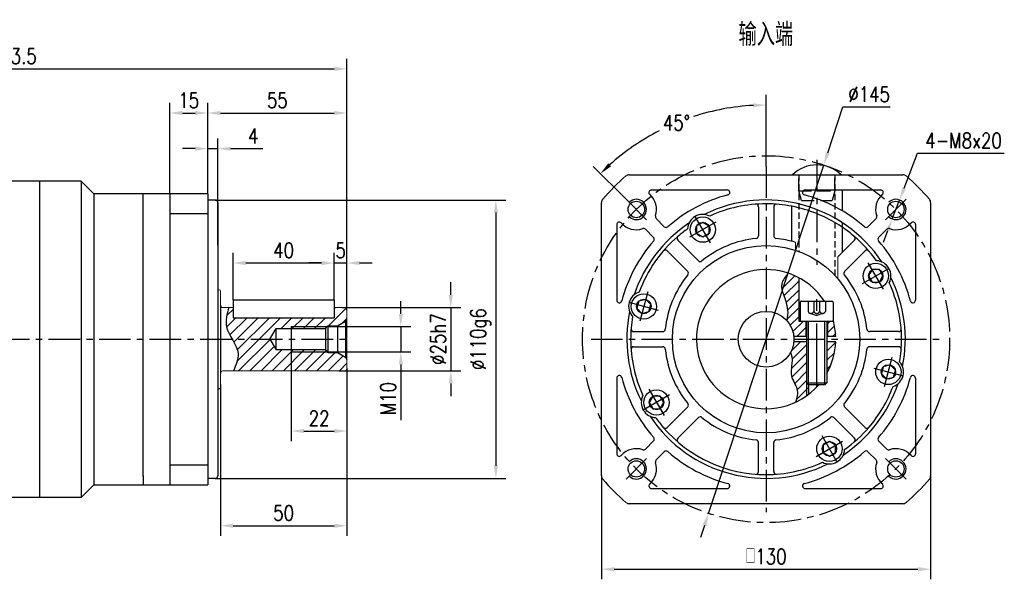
# Model space of a CAD drawing. Header units: inches. Extents: x 41 to 818, y 10 to 525.
# Tile 3 of 3: x 429 to 818, y 304 to 525. Entities that reach past the tile are written whole.
import ezdxf

# ---------------------------------------------------------------- set-up
doc = ezdxf.new("R2010")
doc.units = ezdxf.units.IN
doc.header["$LTSCALE"] = 20
doc.header["$MEASUREMENT"] = 0
doc.linetypes.add('CENTER', pattern=[2, 1.25, -0.25, 0.25, -0.25])
doc.linetypes.add('HIDDEN', pattern=[0.375, 0.25, -0.125])
for name, color, linetype in [('1轮廓实线层', 7, 'Continuous'), ('2细线层', 4, 'Continuous'), ('3中心线层', 1, 'CENTER'), ('4虚线层', 6, 'HIDDEN'), ('5剖面线层', 2, 'Continuous'), ('6文字层', 3, 'Continuous'), ('7标注层', 4, 'Continuous')]:
    doc.layers.add(name, color=color, linetype=linetype)
doc.styles.add('PC_TEXTSTYLE', font='isocp.shx', dxfattribs={"width": 0.8, "bigfont": 'HZFS.SHX'})
doc.styles.add('TH_GBDIM', font='romans.shx', dxfattribs={"width": 0.8, "bigfont": 'gbcbig.shx'})
doc.dimstyles.new('直径标注A3', dxfattribs={"dimscale": 2, "dimtxt": 3.5, "dimasz": 3, "dimexe": 2, "dimexo": 0.0625, "dimgap": 1, "dimtad": 1, "dimtih": 1, "dimtoh": 1, "dimdsep": 46, "dimtxsty": 'PC_TEXTSTYLE', "dimsah": 1, "dimcen": 0.09, "dimclrt": 3, "dimadec": 0, "dimazin": 0, "dimtfac": 0.7, "dimtmove": 0, "dimatfit": 0, "dimfxl": 1, "dimtzin": 0, "dimarcsym": 0})
doc.dimstyles.new('线性标注', dxfattribs={"dimscale": 2, "dimtxt": 2.5, "dimasz": 3, "dimexe": 2, "dimexo": 0, "dimgap": 1, "dimtad": 1, "dimdsep": 46, "dimtxsty": 'PC_TEXTSTYLE', "dimsah": 1, "dimcen": 0.09, "dimclrt": 3, "dimadec": 0, "dimazin": 0, "dimtfac": 0.7, "dimtix": 1, "dimtmove": 0, "dimatfit": 0, "dimfxl": 1, "dimtzin": 0, "dimarcsym": 0})
doc.dimstyles.new('角度标注', dxfattribs={"dimscale": 2, "dimtxt": 3.5, "dimasz": 3, "dimexe": 2, "dimexo": 0, "dimgap": 1, "dimtad": 1, "dimtih": 1, "dimtoh": 1, "dimdsep": 46, "dimtxsty": 'PC_TEXTSTYLE', "dimsah": 1, "dimcen": 0.09, "dimclrd": 4, "dimclrt": 3, "dimadec": 0, "dimazin": 0, "dimtfac": 0.7, "dimtmove": 0, "dimatfit": 0, "dimfxl": 1, "dimtzin": 0, "dimarcsym": 0})

# ---------------------------------------------------------------- blocks, each defined once
blk = doc.blocks.new('*D26')
at = {"layer": '7标注层', "color": 0, "lineweight": -2, "transparency": 16777216}
for p, q in [((305.09, 464.21), (305.09, 510.02)), ((558.59, 410.71), (558.59, 510.02)), ((310.09, 506.02), (553.59, 506.02))]:
    blk.add_line(p, q, dxfattribs=at)
at = {"layer": '7标注层', "color": 0, "transparency": 16777216}
for points in [[(310.09, 506.86), (310.09, 505.19), (305.09, 506.02)], [(553.59, 506.86), (553.59, 505.19), (558.59, 506.02)]]:
    blk.add_solid(points, dxfattribs=at)
at = {"layer": 'Defpoints', "color": 0, "transparency": 16777216}
for p in [(558.59, 506.02), (305.09, 464.21), (558.59, 410.71)]:
    blk.add_point(p, dxfattribs=at)
at = {"layer": '7标注层', "color": 3, "transparency": 16777216, "insert": (426.81, 511.02), "char_height": 6, "attachment_point": 5, "style": 'TH_GBDIM'}
blk.add_mtext('253.5', dxfattribs=at)
blk = doc.blocks.new('*D27')
at = {"layer": '7标注层', "color": 0, "lineweight": -2, "transparency": 16777216}
for p, q in [((599.6, 416.71), (599.6, 421.71)), ((556.59, 411.71), (603.6, 411.71)), ((599.6, 411.71), (599.6, 386.71)), ((555.36, 386.71), (603.6, 386.71)), ((599.6, 381.71), (599.6, 376.71))]:
    blk.add_line(p, q, dxfattribs=at)
at = {"layer": '7标注层', "color": 0, "transparency": 16777216}
for points in [[(598.77, 416.71), (600.43, 416.71), (599.6, 411.71)], [(598.77, 381.71), (600.43, 381.71), (599.6, 386.71)]]:
    blk.add_solid(points, dxfattribs=at)
at = {"layer": 'Defpoints', "color": 0, "transparency": 16777216}
for p in [(556.59, 411.71), (555.36, 386.71), (599.6, 386.71)]:
    blk.add_point(p, dxfattribs=at)
at = {"layer": '7标注层', "color": 3, "transparency": 16777216, "insert": (594.6, 399.21), "char_height": 6, "attachment_point": 5, "rotation": 90, "style": 'TH_GBDIM'}
blk.add_mtext('\\A1;%%c25h7', dxfattribs=at)
blk = doc.blocks.new('*D28')
at = {"layer": '7标注层', "color": 0, "lineweight": -2, "transparency": 16777216}
for p, q in [((506.59, 454.21), (621.41, 454.21)), ((617.41, 449.21), (617.41, 349.21)), ((506.59, 344.21), (621.41, 344.21))]:
    blk.add_line(p, q, dxfattribs=at)
at = {"layer": '7标注层', "color": 0, "transparency": 16777216}
for points in [[(616.58, 449.21), (618.24, 449.21), (617.41, 454.21)], [(616.58, 349.21), (618.24, 349.21), (617.41, 344.21)]]:
    blk.add_solid(points, dxfattribs=at)
at = {"layer": 'Defpoints', "color": 0, "transparency": 16777216}
for p in [(506.59, 454.21), (506.59, 344.21), (617.41, 344.21)]:
    blk.add_point(p, dxfattribs=at)
at = {"layer": '7标注层', "color": 3, "transparency": 16777216, "insert": (611.41, 399.21), "char_height": 6, "attachment_point": 5, "rotation": 90, "style": 'TH_GBDIM'}
blk.add_mtext('\\A1;%%c110g6', dxfattribs=at)
blk = doc.blocks.new('*D29')
at = {"layer": '7标注层', "color": 0, "lineweight": -2, "transparency": 16777216}
for p, q in [((579.87, 409.21), (579.87, 414.21)), ((550.1, 404.21), (583.87, 404.21)), ((579.87, 404.21), (579.87, 394.21)), ((550.59, 394.21), (583.87, 394.21)), ((579.87, 389.21), (579.87, 367.18))]:
    blk.add_line(p, q, dxfattribs=at)
at = {"layer": '7标注层', "color": 0, "transparency": 16777216}
for points in [[(579.04, 409.21), (580.7, 409.21), (579.87, 404.21)], [(579.04, 389.21), (580.7, 389.21), (579.87, 394.21)]]:
    blk.add_solid(points, dxfattribs=at)
at = {"layer": 'Defpoints', "color": 0, "transparency": 16777216}
for p in [(550.1, 404.21), (550.59, 394.21), (579.87, 394.21)]:
    blk.add_point(p, dxfattribs=at)
at = {"layer": '7标注层', "color": 3, "transparency": 16777216, "insert": (574.87, 375.7), "char_height": 6, "attachment_point": 5, "rotation": 90, "style": 'TH_GBDIM'}
blk.add_mtext('M10', dxfattribs=at)
blk = doc.blocks.new('*D30')
at = {"layer": '7标注层', "color": 0, "lineweight": -2, "transparency": 16777216}
for p, q in [((536.59, 394.21), (536.59, 358.91)), ((558.59, 387.71), (558.59, 358.91)), ((541.59, 362.91), (553.59, 362.91))]:
    blk.add_line(p, q, dxfattribs=at)
at = {"layer": '7标注层', "color": 0, "transparency": 16777216}
for points in [[(541.59, 363.75), (541.59, 362.08), (536.59, 362.91)], [(553.59, 363.75), (553.59, 362.08), (558.59, 362.91)]]:
    blk.add_solid(points, dxfattribs=at)
at = {"layer": 'Defpoints', "color": 0, "transparency": 16777216}
for p in [(536.59, 394.21), (558.59, 387.71), (558.59, 362.91)]:
    blk.add_point(p, dxfattribs=at)
at = {"layer": '7标注层', "color": 3, "transparency": 16777216, "insert": (547.59, 367.91), "char_height": 6, "attachment_point": 5, "style": 'TH_GBDIM'}
blk.add_mtext('22', dxfattribs=at)
blk = doc.blocks.new('*D31')
at = {"layer": '7标注层', "color": 0, "lineweight": -2, "transparency": 16777216}
for p, q in [((558.59, 387.71), (558.59, 321.51)), ((508.59, 381.43), (508.59, 321.51)), ((513.59, 325.51), (553.59, 325.51))]:
    blk.add_line(p, q, dxfattribs=at)
at = {"layer": '7标注层', "color": 0, "transparency": 16777216}
for points in [[(513.59, 326.34), (513.59, 324.67), (508.59, 325.51)], [(553.59, 326.34), (553.59, 324.67), (558.59, 325.51)]]:
    blk.add_solid(points, dxfattribs=at)
at = {"layer": 'Defpoints', "color": 0, "transparency": 16777216}
for p in [(558.59, 387.71), (508.59, 381.43), (558.59, 325.51)]:
    blk.add_point(p, dxfattribs=at)
at = {"layer": '7标注层', "color": 3, "transparency": 16777216, "insert": (533.59, 330.51), "char_height": 6, "attachment_point": 5, "style": 'TH_GBDIM'}
blk.add_mtext('50', dxfattribs=at)
blk = doc.blocks.new('*D32')
at = {"layer": '7标注层', "color": 0, "lineweight": -2, "transparency": 16777216}
for p, q in [((503.59, 456.71), (503.59, 478.5)), ((507.59, 436.49), (507.59, 478.5)), ((498.59, 474.5), (493.59, 474.5)), ((503.59, 474.5), (507.59, 474.5)), ((512.59, 474.5), (525.31, 474.5))]:
    blk.add_line(p, q, dxfattribs=at)
at = {"layer": '7标注层', "color": 0, "transparency": 16777216}
for points in [[(498.59, 475.33), (498.59, 473.66), (503.59, 474.5)], [(512.59, 475.33), (512.59, 473.66), (507.59, 474.5)]]:
    blk.add_solid(points, dxfattribs=at)
at = {"layer": 'Defpoints', "color": 0, "transparency": 16777216}
for p in [(507.59, 474.5), (503.59, 456.71), (507.59, 436.49)]:
    blk.add_point(p, dxfattribs=at)
at = {"layer": '7标注层', "color": 3, "transparency": 16777216, "insert": (521.59, 479.5), "char_height": 6, "attachment_point": 5, "style": 'TH_GBDIM'}
blk.add_mtext('4', dxfattribs=at)
blk = doc.blocks.new('*D33')
at = {"layer": '7标注层', "color": 0, "lineweight": -2, "transparency": 16777216}
for p, q in [((503.59, 456.71), (503.59, 492.59)), ((558.59, 410.71), (558.59, 492.59)), ((508.59, 488.59), (553.59, 488.59))]:
    blk.add_line(p, q, dxfattribs=at)
at = {"layer": '7标注层', "color": 0, "transparency": 16777216}
for points in [[(508.59, 489.42), (508.59, 487.75), (503.59, 488.59)], [(553.59, 489.42), (553.59, 487.75), (558.59, 488.59)]]:
    blk.add_solid(points, dxfattribs=at)
at = {"layer": 'Defpoints', "color": 0, "transparency": 16777216}
for p in [(558.59, 488.59), (503.59, 456.71), (558.59, 410.71)]:
    blk.add_point(p, dxfattribs=at)
at = {"layer": '7标注层', "color": 3, "transparency": 16777216, "insert": (531.09, 493.59), "char_height": 6, "attachment_point": 5, "style": 'TH_GBDIM'}
blk.add_mtext('55', dxfattribs=at)
blk = doc.blocks.new('*D34')
at = {"layer": '7标注层', "color": 0, "lineweight": -2, "transparency": 16777216}
for p, q in [((553.59, 414.71), (553.59, 433.32)), ((558.59, 410.71), (558.59, 433.32)), ((548.59, 429.32), (543.59, 429.32)), ((553.59, 429.32), (558.59, 429.32)), ((563.59, 429.32), (568.59, 429.32))]:
    blk.add_line(p, q, dxfattribs=at)
at = {"layer": '7标注层', "color": 0, "transparency": 16777216}
for points in [[(548.59, 430.15), (548.59, 428.49), (553.59, 429.32)], [(563.59, 430.15), (563.59, 428.49), (558.59, 429.32)]]:
    blk.add_solid(points, dxfattribs=at)
at = {"layer": 'Defpoints', "color": 0, "transparency": 16777216}
for p in [(558.59, 429.32), (553.59, 414.71), (558.59, 410.71)]:
    blk.add_point(p, dxfattribs=at)
at = {"layer": '7标注层', "color": 3, "transparency": 16777216, "insert": (556.09, 434.32), "char_height": 6, "attachment_point": 5, "style": 'TH_GBDIM'}
blk.add_mtext('5', dxfattribs=at)
blk = doc.blocks.new('*D35')
at = {"layer": '7标注层', "color": 0, "lineweight": -2, "transparency": 16777216}
for p, q in [((513.59, 414.71), (513.59, 433.32)), ((553.59, 414.71), (553.59, 433.32)), ((518.59, 429.32), (548.59, 429.32))]:
    blk.add_line(p, q, dxfattribs=at)
at = {"layer": '7标注层', "color": 0, "transparency": 16777216}
for points in [[(518.59, 430.15), (518.59, 428.49), (513.59, 429.32)], [(548.59, 430.15), (548.59, 428.49), (553.59, 429.32)]]:
    blk.add_solid(points, dxfattribs=at)
at = {"layer": 'Defpoints', "color": 0, "transparency": 16777216}
for p in [(553.59, 429.32), (513.59, 414.71), (553.59, 414.71)]:
    blk.add_point(p, dxfattribs=at)
at = {"layer": '7标注层', "color": 3, "transparency": 16777216, "insert": (533.59, 434.32), "char_height": 6, "attachment_point": 5, "style": 'TH_GBDIM'}
blk.add_mtext('40', dxfattribs=at)
blk = doc.blocks.new('*D91')
at = {"layer": '7标注层', "color": 0, "lineweight": -2, "transparency": 16777216}
for p, q in [((488.59, 456.71), (488.59, 492.59)), ((503.59, 456.71), (503.59, 492.59)), ((493.59, 488.59), (498.59, 488.59))]:
    blk.add_line(p, q, dxfattribs=at)
at = {"layer": '7标注层', "color": 0, "transparency": 16777216}
for points in [[(493.59, 489.42), (493.59, 487.75), (488.59, 488.59)], [(498.59, 489.42), (498.59, 487.75), (503.59, 488.59)]]:
    blk.add_solid(points, dxfattribs=at)
at = {"layer": 'Defpoints', "color": 0, "transparency": 16777216}
for p in [(503.59, 488.59), (488.59, 456.71), (503.59, 456.71)]:
    blk.add_point(p, dxfattribs=at)
at = {"layer": '7标注层', "color": 3, "transparency": 16777216, "insert": (496.09, 493.59), "char_height": 6, "attachment_point": 5, "style": 'TH_GBDIM'}
blk.add_mtext('15', dxfattribs=at)
blk = doc.blocks.new('GB／T70.1M6R10')
at = {"layer": '1轮廓实线层'}
for p, q in [((0, 2.86), (-2.48, 1.43)), ((-2.48, 1.43), (-2.48, -1.43)), ((2.48, 1.43), (0, 2.86)), ((2.48, -1.43), (2.48, 1.43)), ((-2.48, -1.43), (0, -2.86)), ((0, -2.86), (2.48, -1.43))]:
    blk.add_line(p, q, dxfattribs=at)
for radius in [5, 2.86]:
    blk.add_circle((0, 0), radius, dxfattribs=at)
at = {"layer": '3中心线层'}
for p, q in [((0, 6), (0, -6)), ((6, 0), (-6, 0))]:
    blk.add_line(p, q, dxfattribs=at)
blk = doc.blocks.new('B-GPE120-3-输入端')
for centre in [(882.45, 360.75), (984.98, 360.75), (882.45, 258.22), (984.98, 258.22)]:
    blk.add_circle(centre, 3.25)
at = {"layer": '1轮廓实线层'}
for p, q in [((879.68, 374.48), (987.75, 374.48)), ((888.42, 368.48), (918.35, 368.48)), ((949.08, 368.48), (979.01, 368.48)), ((963.71, 368.48), (963.71, 360.29)), ((868.71, 255.45), (868.71, 363.52)), ((930.71, 361.83), (930.71, 350.29)), ((936.71, 361.83), (936.71, 350.29)), ((943.71, 362.04), (943.71, 348.21)), ((998.71, 363.52), (998.71, 255.45)), ((874.71, 354.78), (874.71, 324.85)), ((890.27, 357.17), (893.5, 353.94)), ((963.71, 355.58), (963.71, 343.73)), ((977.16, 357.17), (973.92, 353.94)), ((992.71, 354.78), (992.71, 324.85)), ((886.03, 352.93), (889.26, 349.69)), ((981.4, 352.93), (978.17, 349.69)), ((898.82, 348.62), (906.98, 340.46)), ((968.61, 348.62), (962.07, 342.08)), ((894.58, 344.38), (902.74, 336.22)), ((972.85, 344.38), (964.69, 336.22)), ((881.37, 312.48), (892.91, 312.48)), ((986.06, 312.48), (974.52, 312.48)), ((881.37, 306.48), (892.91, 306.48)), ((986.06, 306.48), (974.52, 306.48)), ((874.71, 294.12), (874.71, 264.19)), ((992.71, 294.12), (992.71, 264.19)), ((894.58, 274.59), (902.74, 282.75)), ((972.85, 274.59), (964.69, 282.75)), ((898.82, 270.35), (906.98, 278.51)), ((968.61, 270.35), (960.45, 278.51)), ((886.03, 266.04), (889.26, 269.27)), ((930.71, 257.14), (930.71, 268.68)), ((936.71, 257.14), (936.71, 268.68)), ((981.4, 266.04), (978.17, 269.27)), ((890.27, 261.8), (893.5, 265.03)), ((977.16, 261.8), (973.92, 265.03)), ((888.42, 250.48), (918.35, 250.48)), ((949.08, 250.48), (979.01, 250.48)), ((987.75, 244.48), (879.68, 244.48))]:
    blk.add_line(p, q, dxfattribs=at)
at = {"layer": '1轮廓实线层', "color": 7, "linetype": 'Continuous', "lineweight": 15}
for p, q in [((945.36, 347.75), (945.36, 344.6)), ((962.07, 333.26), (962.07, 342.08))]:
    blk.add_line(p, q, dxfattribs=at)
at = {"layer": '1轮廓实线层'}
blk.add_circle((933.71, 309.48), 37, dxfattribs=at)
for centre, radius, start, end in [((933.71, 309.48), 85, 130.6207, 139.3793), ((879.68, 372.48), 2, 90, 130.6207), ((987.75, 372.48), 2, 49.3793, 90), ((933.71, 309.48), 85, 40.6207, 49.3793), ((888.42, 367.48), 1, 90, 228.4439), ((882.45, 360.75), 8, 341.3878, 48.4439), ((933.71, 309.48), 59, 104.8351, 131.1774), ((918.35, 367.48), 1, 284.8351, 90), ((949.08, 367.48), 1, 90, 255.1649), ((933.71, 309.48), 59, 48.8226, 75.1649), ((984.98, 360.75), 8, 131.5561, 198.6122), ((979.01, 367.48), 1, 311.5561, 90), ((870.71, 363.52), 2, 139.3793, 180), ((933.71, 309.48), 55, 33.6243, 116.3757), ((933.71, 309.48), 53.5, 90, 114.5993), ((929.71, 361.83), 1, 0, 94.3696), ((933.71, 309.48), 53.5, 68.0479, 90), ((937.71, 361.83), 1, 85.6304, 180), ((996.71, 363.52), 2, 0, 40.6207), ((890.98, 357.88), 1, 161.3878, 225), ((908.71, 352.78), 6, 62.9393, 177.0607), ((933.71, 309.48), 53.5, 49.3696, 68.0479), ((976.45, 357.88), 1, 315, 18.6122), ((875.71, 354.78), 1, 41.5561, 180), ((882.45, 360.75), 8, 221.5561, 288.6122), ((933.71, 309.48), 55, 123.6243, 161.3757), ((894.21, 354.64), 1, 225, 311.1774), ((973.22, 354.64), 1, 228.8226, 315), ((984.98, 360.75), 8, 251.3878, 318.4439), ((991.71, 354.78), 1, 0, 138.4439), ((933.71, 309.48), 53.5, 130.6304, 159.5993), ((885.32, 352.22), 1, 45, 108.6122), ((899.53, 349.33), 1, 130.6304, 225), ((933.71, 309.48), 53.5, 125.4007, 130.6304), ((929.71, 350.29), 1, 275.5987, 0), ((937.71, 350.29), 1, 180, 264.4013), ((933.71, 309.48), 53.5, 35.4007, 49.3696), ((967.9, 349.33), 1, 315, 49.3696), ((982.11, 352.22), 1, 71.3878, 135), ((933.71, 309.48), 59, 138.8226, 165.1649), ((888.55, 348.99), 1, 318.8226, 45), ((933.71, 309.48), 40, 95.5987, 129.4013), ((933.71, 309.48), 40, 73.0697, 84.4013), ((978.87, 348.99), 1, 135, 221.1774), ((933.71, 309.48), 59, 14.8351, 41.1774), ((893.87, 343.67), 1, 45, 139.3696), ((973.56, 343.67), 1, 40.6304, 135), ((907.69, 341.16), 1, 225, 309.4013), ((977.02, 334.48), 6, 332.9393, 87.0607), ((933.71, 309.48), 40, 140.5987, 174.4013), ((902.03, 335.51), 1, 320.5987, 45), ((965.4, 335.51), 1, 135, 219.4013), ((933.71, 309.48), 40, 5.5987, 39.4013), ((933.71, 309.48), 53.5, 360, 24.5993), ((933.71, 309.48), 55, 348.6243, 26.3757), ((885.42, 322.42), 6, 107.9393, 222.0607), ((875.71, 324.85), 1, 180, 345.1649), ((991.71, 324.85), 1, 194.8351, 0), ((933.71, 309.48), 55, 168.6243, 206.3757), ((933.71, 309.48), 53.5, 170.4007, 180), ((881.37, 313.48), 1, 175.6304, 270), ((892.91, 313.48), 1, 270, 354.4013), ((974.52, 313.48), 1, 185.5987, 270), ((986.06, 313.48), 1, 270, 4.3696), ((933.71, 309.48), 53.5, 180, 204.5993), ((933.71, 309.48), 53.5, 350.4007, 360), ((881.37, 305.48), 1, 90, 184.3696), ((892.91, 305.48), 1, 5.5987, 90), ((933.71, 309.48), 40, 185.5987, 219.4013), ((933.71, 309.48), 40, 320.5987, 354.4013), ((974.52, 305.48), 1, 90, 174.4013), ((986.06, 305.48), 1, 355.6304, 90), ((982.01, 296.54), 6, 287.9393, 42.0607), ((875.71, 294.12), 1, 14.8351, 180), ((933.71, 309.48), 59, 194.8351, 221.1774), ((933.71, 309.48), 55, 303.6243, 341.3757), ((933.71, 309.48), 59, 318.8226, 345.1649), ((991.71, 294.12), 1, 0, 165.1649), ((933.71, 309.48), 53.5, 319.3696, 339.5993), ((890.41, 284.48), 6, 152.9393, 267.0607), ((902.03, 283.46), 1, 315, 39.4013), ((965.4, 283.46), 1, 140.5987, 225), ((933.71, 309.48), 55, 213.6243, 296.3757), ((933.71, 309.48), 53.5, 215.4007, 220.6304), ((907.69, 277.8), 1, 50.5987, 135), ((933.71, 309.48), 40, 230.5987, 264.4013), ((933.71, 309.48), 40, 275.5987, 309.4013), ((959.74, 277.8), 1, 45, 129.4013), ((893.87, 275.3), 1, 220.6304, 315), ((933.71, 309.48), 53.5, 220.6304, 270), ((933.71, 309.48), 53.5, 305.4007, 319.3696), ((973.56, 275.3), 1, 225, 319.3696), ((888.55, 269.98), 1, 315, 41.1774), ((899.53, 269.64), 1, 135, 229.3696), ((929.71, 268.68), 1, 0, 84.4013), ((937.71, 268.68), 1, 95.5987, 180), ((967.9, 269.64), 1, 310.6304, 45), ((978.87, 269.98), 1, 138.8226, 225), ((882.45, 258.22), 8, 71.3878, 138.4439), ((885.32, 266.75), 1, 251.3878, 315), ((894.21, 264.32), 1, 48.8226, 135), ((933.71, 309.48), 59, 228.8226, 255.1649), ((933.71, 309.48), 59, 284.8351, 311.1774), ((958.71, 266.18), 6, 242.9393, 357.0607), ((973.22, 264.32), 1, 45, 131.1774), ((982.11, 266.75), 1, 225, 288.6122), ((984.98, 258.22), 8, 41.5561, 108.6122), ((875.71, 264.19), 1, 180, 318.4439), ((882.45, 258.22), 8, 311.5561, 18.6122), ((890.98, 261.09), 1, 135, 198.6122), ((933.71, 309.48), 53.5, 270, 294.5993), ((984.98, 258.22), 8, 161.3878, 228.4439), ((976.45, 261.09), 1, 341.3878, 45), ((991.71, 264.19), 1, 221.5561, 0), ((929.71, 257.14), 1, 265.6304, 0), ((937.71, 257.14), 1, 180, 274.3696), ((870.71, 255.45), 2, 180, 220.6207), ((933.71, 309.48), 85, 220.6207, 229.3793), ((933.71, 309.48), 85, 310.6207, 319.3793), ((996.71, 255.45), 2, 319.3793, 0), ((888.42, 251.48), 1, 131.5561, 270), ((918.35, 251.48), 1, 270, 75.1649), ((949.08, 251.48), 1, 104.8351, 270), ((979.01, 251.48), 1, 270, 48.4439), ((879.68, 246.48), 2, 229.3793, 270), ((987.75, 246.48), 2, 270, 310.6207)]:
    blk.add_arc(centre, radius, start, end, dxfattribs=at)
at = {"layer": '2细线层'}
for centre in [(882.45, 360.75), (984.98, 360.75), (882.45, 258.22), (984.98, 258.22)]:
    blk.add_arc(centre, 4, 226.7632, 135, dxfattribs=at)
at = {"layer": '3中心线层', "ltscale": 0.5}
for p, q in [((933.71, 377.81), (933.71, 241.16)), ((953.71, 380.3), (953.71, 338.84)), ((989.05, 364.81), (980.91, 356.68)), ((864.55, 309.48), (1002.87, 309.48))]:
    blk.add_line(p, q, dxfattribs=at)
at = {"layer": '3中心线层'}
for p, q in [((878.38, 364.81), (886.51, 356.68)), ((878.38, 254.15), (886.51, 262.28)), ((989.05, 254.15), (980.91, 262.28))]:
    blk.add_line(p, q, dxfattribs=at)
at = {"layer": '3中心线层', "ltscale": 0.5}
blk.add_circle((933.71, 309.48), 72.5, dxfattribs=at)
at = {"layer": '4虚线层', "ltscale": 0.5}
for p, q in [((946.61, 374.48), (946.61, 344.16)), ((960.81, 374.48), (960.81, 334.67))]:
    blk.add_line(p, q, dxfattribs=at)
at = {"layer": '1轮廓实线层'}
for p, rotation in [((908.71, 352.78), 299.9999999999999), ((977.02, 334.48), 209.9999999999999), ((885.42, 322.42), 344.9999999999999), ((982.01, 296.54), 164.9999999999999), ((890.41, 284.48), 29.99999999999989), ((958.71, 266.18), 119.9999999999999)]:
    blk.add_blockref('GB／T70.1M6R10', p, dxfattribs=dict(at, rotation=rotation))
blk = doc.blocks.new('*D96')
at = {"layer": '7标注层', "color": 0, "lineweight": -2, "transparency": 16777216}
for p, q in [((724.15, 467.53), (724.15, 495.75)), ((668.82, 454.54), (655.89, 467.48))]:
    blk.add_line(p, q, dxfattribs=at)
at = {"layer": '7标注层', "color": 4, "lineweight": -2, "transparency": 16777216}
for start, end in [(93.0961, 108.0112), (117.1399, 131.9039)]:
    blk.add_arc((724.15, 399.21), 92.54, start, end, dxfattribs=at)
at = {"layer": '7标注层', "color": 4, "transparency": 16777216}
for points in [[(719.13, 492.45), (719.18, 490.78), (724.15, 491.75)], [(662.92, 467.48), (661.78, 468.69), (658.72, 464.65)]]:
    blk.add_solid(points, dxfattribs=at)
at = {"layer": 'Defpoints', "color": 0, "transparency": 16777216}
for p in [(700.2, 488.6), (724.15, 467.53), (668.82, 454.54), (676.96, 446.41), (724.15, 330.89)]:
    blk.add_point(p, dxfattribs=at)
at = {"layer": '7标注层', "color": 3, "transparency": 16777216, "insert": (688.74, 484.71), "char_height": 6, "attachment_point": 5, "style": 'TH_GBDIM'}
blk.add_mtext('45°', dxfattribs=at)
blk = doc.blocks.new('*D97')
at = {"layer": '7标注层', "color": 0, "lineweight": -2, "transparency": 16777216}
for p, q in [((748.49, 472.79), (754.51, 490.99)), ((754.51, 490.99), (773.2, 490.99)), ((701.39, 330.38), (746.92, 468.04)), ((699.82, 325.63), (698.25, 320.88))]:
    blk.add_line(p, q, dxfattribs=at)
at = {"layer": '7标注层', "color": 0, "transparency": 16777216}
for points in [[(747.7, 473.05), (749.28, 472.53), (746.92, 468.04)], [(699.03, 325.89), (700.61, 325.37), (701.39, 330.38)]]:
    blk.add_solid(points, dxfattribs=at)
at = {"layer": 'Defpoints', "color": 0, "transparency": 16777216}
for p in [(746.92, 468.04), (701.39, 330.38)]:
    blk.add_point(p, dxfattribs=at)
at = {"layer": '7标注层', "color": 3, "transparency": 16777216, "insert": (764.86, 495.99), "char_height": 6, "attachment_point": 5, "style": 'TH_GBDIM'}
blk.add_mtext('∅145', dxfattribs=at)
blk = doc.blocks.new('*D98')
at = {"layer": '7标注层', "color": 0, "lineweight": -2, "transparency": 16777216}
for p, q in [((778.67, 458.87), (784.01, 472.71)), ((784.01, 472.71), (818.24, 472.71)), ((773.98, 446.75), (776.86, 454.21)), ((772.17, 442.08), (770.37, 437.42))]:
    blk.add_line(p, q, dxfattribs=at)
at = {"layer": '7标注层', "color": 0, "transparency": 16777216}
for points in [[(777.89, 459.17), (779.44, 458.57), (776.86, 454.21)], [(771.4, 442.38), (772.95, 441.78), (773.98, 446.75)]]:
    blk.add_solid(points, dxfattribs=at)
at = {"layer": 'Defpoints', "color": 0, "transparency": 16777216}
for p in [(776.86, 454.21), (773.98, 446.75)]:
    blk.add_point(p, dxfattribs=at)
at = {"layer": '7标注层', "color": 3, "transparency": 16777216, "insert": (802.13, 477.71), "char_height": 6, "attachment_point": 5, "style": 'TH_GBDIM'}
blk.add_mtext('4-M8x20', dxfattribs=at)
blk = doc.blocks.new('卡扣14.2')
at = {"layer": '1轮廓实线层'}
blk.add_line((798.1, 383.53), (817.37, 383.53), dxfattribs=at)
blk.add_arc((807.74, 373.39), 13.99, 46.4688, 133.5312, dxfattribs=at)
at = {"layer": '4虚线层'}
for p, q in [((800.64, 377.19), (800.64, 383.53)), ((814.84, 377.19), (814.84, 383.53)), ((801.66, 373.39), (800.64, 377.19)), ((800.64, 377.19), (814.84, 377.19)), ((801.66, 373.39), (813.82, 373.39)), ((814.84, 377.19), (813.82, 373.39))]:
    blk.add_line(p, q, dxfattribs=at)
blk = doc.blocks.new('*D99')
at = {"layer": '7标注层', "color": 0, "lineweight": -2, "transparency": 16777216}
for p, q in [((659.15, 345.17), (659.15, 304.32)), ((789.15, 345.17), (789.15, 304.32)), ((664.15, 308.32), (784.15, 308.32))]:
    blk.add_line(p, q, dxfattribs=at)
at = {"layer": '7标注层', "color": 0, "transparency": 16777216}
for points in [[(664.15, 309.16), (664.15, 307.49), (659.15, 308.32)], [(784.15, 309.16), (784.15, 307.49), (789.15, 308.32)]]:
    blk.add_solid(points, dxfattribs=at)
at = {"layer": 'Defpoints', "color": 0, "transparency": 16777216}
for p in [(659.15, 345.17), (789.15, 345.17), (789.15, 308.32)]:
    blk.add_point(p, dxfattribs=at)
at = {"layer": '7标注层', "color": 3, "transparency": 16777216, "insert": (724.15, 313.32), "char_height": 6, "attachment_point": 5, "style": 'TH_GBDIM'}
blk.add_mtext('{□}130', dxfattribs=at)
blk = doc.blocks.new('GB／T70.1M8M25')
at = {"layer": '1轮廓实线层'}
for p, q in [((0, -6), (0, 6)), ((0.5, 6.5), (8, 6.5)), ((8, 6.5), (8, -6.5)), ((8, 4), (32.2, 4)), ((32.2, 4), (33, 3.2)), ((32.2, -4), (32.2, 4)), ((33, 3.2), (33, -3.2)), ((32.2, -4), (33, -3.2)), ((0.5, -6.5), (8, -6.5)), ((8, -4), (32.2, -4))]:
    blk.add_line(p, q, dxfattribs=at)
for centre, start, end in [((0.5, 6), 90, 180), ((0.5, -6), 180, 270)]:
    blk.add_arc(centre, 0.5, start, end, dxfattribs=at)
at = {"layer": '2细线层'}
for p, q in [((33, 3.2), (8, 3.2)), ((33, -3.2), (8, -3.2))]:
    blk.add_line(p, q, dxfattribs=at)
at = {"layer": '3中心线层'}
blk.add_line((33.8, 0), (-0.8, 0), dxfattribs=at)
at = {"layer": '4虚线层'}
for p, q in [((0, 3.43), (4, 3.43)), ((0, 1.14), (4, 1.14)), ((4.8, 2.29), (5.65, 0)), ((4.8, -2.29), (5.65, 0)), ((0, -1.14), (4, -1.14)), ((0, -3.43), (4, -3.43))]:
    blk.add_line(p, q, dxfattribs=at)
for centre in [(3.58, 2.29), (3.58, 0), (3.58, -2.29)]:
    blk.add_arc(centre, 1.22, 290.0384, 69.9616, dxfattribs=at)

msp = doc.modelspace()

# ---------------------------------------------------------------- hatches: boundary and pattern name
at = {"layer": '5剖面线层'}
h = msp.add_hatch(dxfattribs=at)
h.set_pattern_fill('ANSI31', color=256, scale=20)
h.set_pattern_definition([(45, (740.7396, 379.9376), (-1.76777, 1.76777), [])])
h.paths.add_polyline_path([(740.955, 381.211), (740.155, 382.011), (740.155, 376.845, 0.0090617), (740.955, 377.439)])
edge = h.paths.add_edge_path()
edge.add_arc((724.155, 399.211), 27.5, 61.78852, 71.29957)
edge.add_spline(control_points=[(732.972, 425.259), (731.781, 423.899), (729.222, 420.974), (732.025, 414.702), (732.946, 410.364), (732.535, 407.801), (732.53, 407.768), (732.524, 407.736), (732.519, 407.704), (732.457, 407.326), (732.394, 406.947), (732.332, 406.569)], knot_values=[0, 0, 0, 0, 5.0082895, 10.768314, 18.4229202, 18.4229202, 18.4229202, 18.5192407, 18.5192407, 18.5192407, 19.6483259, 19.6483259, 19.6483259, 19.6483259], degree=3, periodic=0)
edge.add_arc((724.155, 399.211), 11, 5.21591, 41.98282, ccw=False)
edge.add_line((735.109, 400.211), (739.905, 400.211))
edge.add_line((739.905, 400.211), (739.905, 406.211))
edge.add_line((739.905, 406.211), (737.655, 406.211))
edge.add_line((737.655, 406.211), (737.155, 406.211))
edge.add_line((737.155, 406.211), (737.155, 423.444))
edge = h.paths.add_edge_path()
edge.add_line((740.155, 398.211), (735.109, 398.211))
edge.add_arc((724.155, 399.211), 11, 331.73479, 354.78409, ccw=False)
edge.add_spline(control_points=[(733.843, 394.002), (733.955, 393.624), (734.066, 393.246), (734.177, 392.868), (734.194, 392.809), (734.212, 392.749), (734.228, 392.69), (734.912, 390.195), (732.703, 385.237), (737.188, 379.656), (736.424, 376.074), (735.727, 374.264)], knot_values=[33.0709947, 33.0709947, 33.0709947, 33.0709947, 34.2848172, 34.2848172, 34.2848172, 34.4756736, 34.4756736, 34.4756736, 42.454554, 48.0562367, 53.5749599, 53.5749599, 53.5749599, 53.5749599], degree=3, periodic=0)
edge.add_arc((724.155, 399.211), 27.5, 294.8844, 305.57853)
edge.add_line((740.155, 376.845), (740.155, 398.211))
h.paths.add_polyline_path([(751.637, 398.211), (748.155, 398.211), (748.155, 385.786, 0.1189725)])
h.paths.add_polyline_path([(748.405, 400.211), (751.637, 400.211, 0.0553078), (750.749, 406.211), (748.405, 406.211)])
h = msp.add_hatch(dxfattribs=at)
h.set_pattern_fill('ANSI31', color=256, scale=25)
h.set_pattern_definition([(45, (0, 30), (-2.209709, 2.209709), [])])
edge = h.paths.add_edge_path()
edge.add_line((557.98, 406.302), (558.591, 407.361))
edge.add_line((558.591, 407.361), (558.591, 410.711))
edge.add_arc((557.591, 410.711), 1, 0, 90)
edge.add_line((557.591, 411.711), (553.591, 411.711))
edge.add_line((553.591, 411.711), (553.591, 407.711))
edge.add_line((553.591, 407.711), (513.591, 407.711))
edge.add_line((513.591, 407.711), (513.591, 411.711))
edge.add_line((513.591, 411.711), (511.876, 411.711))
edge.add_spline(control_points=[(511.876, 411.711), (511.217, 409.138), (510.097, 404.769), (512.343, 400.821), (513.263, 399.211)], knot_values=[0, 0, 0, 0, 7.6170381, 12.9327333, 12.9327333, 12.9327333, 12.9327333], degree=3, periodic=0)
edge.add_line((513.263, 399.211), (528.138, 399.211))
edge.add_line((528.138, 399.211), (530.591, 403.461))
edge.add_line((530.591, 403.461), (536.591, 403.461))
edge.add_line((536.591, 403.461), (536.591, 404.211))
edge.add_line((536.591, 404.211), (550.841, 404.211))
edge.add_line((550.841, 404.211), (551.091, 404.461))
edge.add_line((551.091, 404.461), (554.791, 404.461))
edge.add_line((554.791, 404.461), (557.98, 406.302))
edge = h.paths.add_edge_path()
edge.add_line((557.98, 392.12), (554.791, 393.961))
edge.add_line((554.791, 393.961), (551.091, 393.961))
edge.add_line((551.091, 393.961), (550.841, 394.211))
edge.add_line((550.841, 394.211), (536.591, 394.211))
edge.add_line((536.591, 394.211), (536.591, 394.961))
edge.add_line((536.591, 394.961), (530.591, 394.961))
edge.add_line((530.591, 394.961), (528.138, 399.211))
edge.add_line((528.138, 399.211), (513.263, 399.211))
edge.add_spline(control_points=[(513.263, 399.211), (514.338, 397.329), (516.627, 393.347), (514.738, 389.014), (513.734, 386.711)], knot_values=[12.9327333, 12.9327333, 12.9327333, 12.9327333, 19.1483855, 26.1998125, 26.1998125, 26.1998125, 26.1998125], degree=3, periodic=0)
edge.add_line((513.734, 386.711), (557.591, 386.711))
edge.add_arc((557.591, 387.711), 1, 270, 360)
edge.add_line((558.591, 387.711), (558.591, 391.061))
edge.add_line((558.591, 391.061), (557.98, 392.12))
h.paths.add_polyline_path([(550.091, 394.961), (536.591, 394.961), (536.591, 394.211), (550.841, 394.211)], flags=17)
h.paths.add_polyline_path([(550.841, 404.211), (536.591, 404.211), (536.591, 403.461), (550.091, 403.461)], flags=17)

# ---------------------------------------------------------------- linework, layer by layer
at = {"layer": '1轮廓实线层'}
for p, q in [((437.091, 461.711), (345.091, 461.711)), ((453.591, 461.711), (437.091, 461.711)), ((437.091, 461.711), (437.091, 340.711)), ((453.591, 461.711), (458.591, 456.711)), ((453.591, 461.711), (453.591, 336.711)), ((478.091, 456.711), (458.591, 456.711)), ((458.591, 456.711), (458.591, 341.711)), ((503.591, 456.711), (478.091, 456.711)), ((478.091, 344.961), (478.091, 456.711)), ((488.591, 456.711), (488.591, 341.711)), ((503.591, 456.711), (503.591, 454.211)), ((506.591, 454.211), (503.591, 454.211)), ((503.591, 454.211), (503.591, 341.711)), ((507.591, 453.211), (507.591, 363.361)), ((507.591, 432.471), (507.591, 430.711)), ((737.155, 406.211), (737.155, 423.444)), ((507.591, 418.873), (508.178, 418.77)), ((508.591, 412.711), (508.591, 385.711)), ((513.591, 414.711), (553.591, 414.711)), ((513.591, 414.711), (513.591, 407.711)), ((553.591, 414.711), (553.591, 407.711)), ((513.591, 407.711), (553.591, 407.711)), ((554.791, 404.461), (557.98, 406.302)), ((557.98, 406.302), (558.591, 407.361)), ((557.98, 406.302), (557.98, 392.12)), ((750.749, 406.211), (737.155, 406.211)), ((739.905, 406.211), (739.905, 400.211)), ((748.405, 406.211), (748.405, 400.211)), ((528.138, 399.211), (530.591, 403.461)), ((530.591, 394.961), (530.591, 403.461)), ((530.591, 403.461), (550.091, 403.461)), ((536.591, 404.211), (536.591, 394.211)), ((550.091, 403.461), (551.091, 404.461)), ((550.091, 403.461), (550.091, 394.961)), ((551.091, 404.461), (554.791, 404.461)), ((551.091, 404.461), (551.091, 393.961)), ((554.791, 404.461), (554.791, 393.961)), ((528.138, 399.211), (530.591, 394.961)), ((740.155, 400.211), (735.109, 400.211)), ((740.155, 398.211), (735.109, 398.211)), ((751.637, 400.211), (748.155, 400.211)), ((751.637, 398.211), (748.155, 398.211)), ((550.091, 394.961), (530.591, 394.961)), ((740.955, 381.211), (740.955, 377.439)), ((507.591, 379.549), (508.178, 379.653)), ((507.591, 367.711), (507.591, 345.211)), ((478.091, 345.211), (478.091, 341.711)), ((478.091, 344.961), (478.091, 341.711)), ((506.591, 344.211), (503.591, 344.211)), ((437.091, 340.711), (437.091, 336.711)), ((437.091, 340.711), (437.091, 336.711)), ((453.591, 336.711), (458.591, 341.711)), ((458.591, 341.711), (478.091, 341.711)), ((478.091, 341.711), (503.591, 341.711)), ((437.091, 336.711), (345.091, 336.711)), ((453.591, 336.711), (437.091, 336.711))]:
    msp.add_line(p, q, dxfattribs=at)
at = {"layer": '1轮廓实线层', "ltscale": 0.5}
for p, q in [((488.591, 448.908), (503.591, 448.908)), ((488.591, 349.515), (503.591, 349.515))]:
    msp.add_line(p, q, dxfattribs=at)
at = {"layer": '1轮廓实线层', "color": 7, "linetype": 'Continuous', "lineweight": 15}
for p, q in [((508.591, 418.277), (508.591, 412.711)), ((509.591, 411.711), (513.591, 411.711)), ((553.591, 411.711), (557.591, 411.711)), ((558.591, 387.711), (558.591, 410.711)), ((508.591, 385.711), (508.591, 380.145)), ((557.591, 386.711), (509.591, 386.711))]:
    msp.add_line(p, q, dxfattribs=at)
at = {"layer": '1轮廓实线层', "extrusion": (0, -1.22465e-16, -1)}
for p, q in [((550.091, 394.961), (551.091, 393.961)), ((551.091, 393.961), (554.791, 393.961)), ((554.791, 393.961), (557.98, 392.12)), ((557.98, 392.12), (558.591, 391.061))]:
    msp.add_line(p, q, dxfattribs=at)
at = {"layer": '1轮廓实线层'}
msp.add_circle((724.155, 399.211), 11, dxfattribs=at)
for centre, radius, start, end in [((506.591, 453.211), 1, 0, 90), ((724.155, 399.211), 27.5, 33.05573, 319.11481), ((724.155, 399.211), 27.5, 2.08394, 15.49873), ((724.155, 399.211), 27.5, 330.77713, 357.91606), ((506.591, 345.211), 1, 270, 0)]:
    msp.add_arc(centre, radius, start, end, dxfattribs=at)
at = {"layer": '1轮廓实线层', "lineweight": 15}
for centre, start, end in [((508.091, 418.277), 0, 80), ((508.091, 380.145), 280, 0)]:
    msp.add_arc(centre, 0.5, start, end, dxfattribs=at)
at = {"layer": '1轮廓实线层', "color": 7, "linetype": 'Continuous', "lineweight": 15}
for centre, start, end in [((509.591, 412.711), 180, 270), ((557.591, 410.711), 0, 90), ((509.591, 385.711), 90, 180), ((557.591, 387.711), 270, 0)]:
    msp.add_arc(centre, 1, start, end, dxfattribs=at)
at = {"layer": '2细线层'}
for p, q in [((536.591, 404.211), (550.841, 404.211)), ((740.155, 398.211), (740.155, 376.845)), ((748.155, 398.211), (748.155, 385.786))]:
    msp.add_line(p, q, dxfattribs=at)
at = {"layer": '2细线层', "extrusion": (0, -1.22465e-16, -1)}
msp.add_line((536.591, 394.211), (550.841, 394.211), dxfattribs=at)
at = {"layer": '2细线层'}
for points, knots in [([(732.972, 425.259), (731.781, 423.899), (729.222, 420.974), (732.025, 414.702), (732.946, 410.364), (732.535, 407.801), (732.53, 407.768), (732.524, 407.736), (732.519, 407.704), (732.457, 407.326), (732.394, 406.947), (732.332, 406.569)], [0, 0, 0, 0, 5.0082895, 10.768314, 18.4229202, 18.4229202, 18.4229202, 18.5192407, 18.5192407, 18.5192407, 19.6483259, 19.6483259, 19.6483259, 19.6483259]), ([(733.843, 394.002), (733.955, 393.624), (734.066, 393.246), (734.177, 392.868), (734.194, 392.809), (734.212, 392.749), (734.228, 392.69), (734.912, 390.195), (732.703, 385.237), (737.188, 379.656), (736.424, 376.074), (735.727, 374.264)], [33.0709947, 33.0709947, 33.0709947, 33.0709947, 34.2848172, 34.2848172, 34.2848172, 34.4756736, 34.4756736, 34.4756736, 42.454554, 48.0562367, 53.5749599, 53.5749599, 53.5749599, 53.5749599])]:
    msp.add_open_spline(points, degree=3, knots=knots, dxfattribs=at)
msp.add_spline([(511.876, 411.711), (511.065, 404.137), (515.566, 393.521), (513.734, 386.711)], degree=3, dxfattribs=at)
at = {"layer": '3中心线层', "ltscale": 0.5}
msp.add_line((300.652, 399.211), (559.986, 399.211), dxfattribs=at)

# ---------------------------------------------------------------- block references
at = {"layer": '1轮廓实线层'}
for name, p in [('B-GPE120-3-输入端', (-209.559, 89.728)), ('卡扣14.2', (-63.581, 80.68))]:
    msp.add_blockref(name, p, dxfattribs=at)
at = {"layer": '1轮廓实线层', "rotation": 270}
msp.add_blockref('GB／T70.1M8M25', (744.155, 414.211), dxfattribs=at)

# ---------------------------------------------------------------- texts
at = {"layer": '6文字层', "insert": (713.255, 524.116), "char_height": 9, "attachment_point": 1, "style": 'PC_TEXTSTYLE'}
msp.add_mtext_dynamic_manual_height_columns('输入端', width=28.41709, gutter_width=25, heights=[0], dxfattribs=at)

# ---------------------------------------------------------------- dimensions: what is measured, and where the dimension line sits
at = {"layer": '7标注层'}
for base, p1, p2, picture, middle in [((558.591, 506.022), (305.091, 464.211), (558.591, 410.711), '*D26', (426.809, 506.022)), ((507.591, 474.496), (503.591, 456.711), (507.591, 436.493), '*D32', (521.591, 474.496))]:
    dim = msp.add_linear_dim(base=base, p1=p1, p2=p2, dimstyle='线性标注', override={"dimtxt": 3, "dimasz": 2.5, "dimtxsty": 'TH_GBDIM', "dimadec": 2}, dxfattribs=at)
    dim.commit()
    dim.dimension.update_dxf_attribs({"geometry": picture, "text_midpoint": middle, "dimtype": 160})
dim = msp.add_diameter_dim_2p(p1=(701.388, 330.379), p2=(746.922, 468.044), dimstyle='直径标注A3', override={"dimtxt": 3, "dimasz": 2.5, "dimtxsty": 'TH_GBDIM', "dimadec": 2}, dxfattribs=at)
dim.commit()
dim.dimension.update_dxf_attribs({"geometry": '*D97', "text_midpoint": (764.855, 490.992), "dimtype": 163})
dim = msp.add_linear_dim(base=(503.591, 488.586), p1=(488.591, 456.711), p2=(503.591, 456.711), angle=0, dimstyle='线性标注', override={"dimtxt": 3, "dimasz": 2.5, "dimtxsty": 'TH_GBDIM', "dimadec": 2}, dxfattribs=at)
dim.commit()
dim.dimension.update_dxf_attribs({"geometry": '*D91', "text_midpoint": (496.091, 493.586)})
for base, p1, p2, picture, middle in [((558.591, 488.586), (503.591, 456.711), (558.591, 410.711), '*D33', (531.091, 493.586)), ((553.591, 429.322), (513.591, 414.711), (553.591, 414.711), '*D35', (533.591, 434.322)), ((558.591, 429.322), (553.591, 414.711), (558.591, 410.711), '*D34', (556.091, 434.322)), ((558.591, 362.913), (536.591, 394.211), (558.591, 387.711), '*D30', (547.591, 367.913)), ((558.591, 325.506), (508.591, 381.428), (558.591, 387.711), '*D31', (533.591, 330.506))]:
    dim = msp.add_linear_dim(base=base, p1=p1, p2=p2, dimstyle='线性标注', override={"dimtxt": 3, "dimasz": 2.5, "dimtxsty": 'TH_GBDIM', "dimadec": 2}, dxfattribs=at)
    dim.commit()
    dim.dimension.update_dxf_attribs({"geometry": picture, "text_midpoint": middle})
dim = msp.add_angular_dim_2l(base=(700.204, 488.599), line1=((668.824, 454.542), (676.956, 446.411)), line2=((724.155, 467.534), (724.155, 330.888)), dimstyle='角度标注', override={"dimtxt": 3, "dimasz": 2.5, "dimgap": 1, "dimtad": 1, "dimjust": 0, "dimdec": 0, "dimlfac": 1, "dimtxsty": 'TH_GBDIM', "dimse1": 0, "dimse2": 0, "dimsd1": 0, "dimsd2": 0, "dimadec": 0}, dxfattribs=at)
dim.commit()
dim.dimension.update_dxf_attribs({"geometry": '*D96', "text_midpoint": (688.741, 484.708)})
dim = msp.add_diameter_dim_2p(p1=(773.978, 446.746), p2=(776.863, 454.207), text='4-M8x20', dimstyle='直径标注A3', override={"dimtxt": 3, "dimasz": 2.5, "dimgap": 1, "dimtad": 1, "dimjust": 0, "dimdec": 2, "dimlfac": 1, "dimtxsty": 'TH_GBDIM', "dimse1": 0, "dimse2": 0, "dimsd1": 0, "dimsd2": 0, "dimadec": 2}, dxfattribs=at)
dim.commit()
dim.dimension.update_dxf_attribs({"geometry": '*D98', "text_midpoint": (802.129, 472.707), "dimtype": 163})
for base, p1, p2, angle, text, picture, middle in [((617.409, 344.211), (506.591, 454.211), (506.591, 344.211), 90, '\\A1;%%c<>g6', '*D28', (611.409, 399.211)), ((599.599, 386.711), (556.586, 411.711), (555.359, 386.711), 90, '\\A1;%%c<>h7', '*D27', (594.599, 399.211)), ((789.155, 308.322), (659.155, 345.174), (789.155, 345.174), 0, '{□}<>', '*D99', (724.155, 313.322))]:
    dim = msp.add_linear_dim(base=base, p1=p1, p2=p2, angle=angle, text=text, dimstyle='线性标注', override={"dimtxt": 3, "dimasz": 2.5, "dimtxsty": 'TH_GBDIM', "dimadec": 2}, dxfattribs=at)
    dim.commit()
    dim.dimension.update_dxf_attribs({"geometry": picture, "text_midpoint": middle})
dim = msp.add_linear_dim(base=(579.87, 394.211), p1=(550.096, 404.211), p2=(550.591, 394.211), angle=270, text='M<>', dimstyle='线性标注', override={"dimtxt": 3, "dimasz": 2.5, "dimtxsty": 'TH_GBDIM', "dimadec": 2}, dxfattribs=at)
dim.commit()
dim.dimension.update_dxf_attribs({"geometry": '*D29', "text_midpoint": (579.87, 375.697), "dimtype": 160})

doc.saveas('drawing.dxf')
